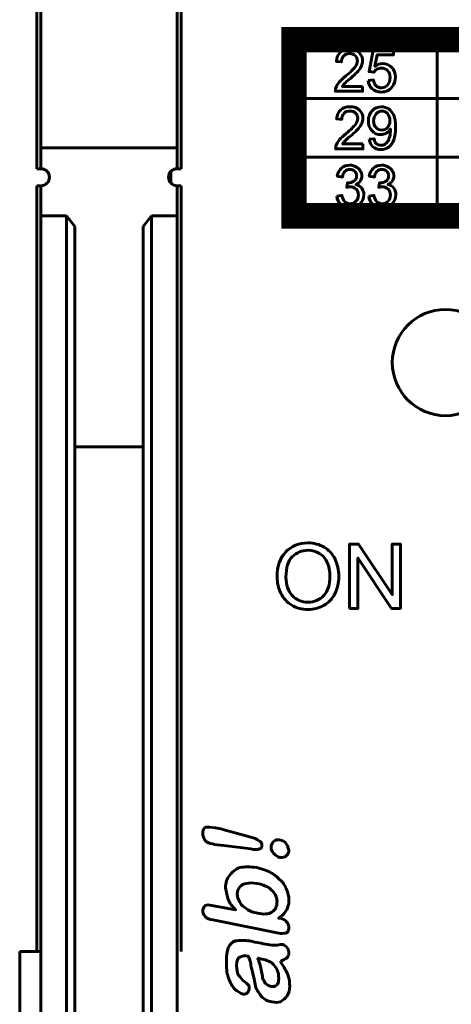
# Model space of a CAD drawing. Header units: millimetres. Extents: x -13 to 39, y -19 to 89.
# Tile 13 of 16: x 14 to 24, y 48 to 71. Entities that reach past the tile are written whole.
import ezdxf

# ---------------------------------------------------------------- set-up
doc = ezdxf.new("R2010")
doc.units = ezdxf.units.MM
doc.linetypes.add('K5LT_BASIC', pattern=[0])

msp = doc.modelspace()

# ---------------------------------------------------------------- linework, layer by layer
at = {"color": 150, "linetype": 'K5LT_BASIC', "lineweight": 60, "true_color": 0x0080ff}
for p, q in [((14.739, 73.038), (14.739, 68.158)), ((17.939, 68.158), (17.939, 73.038)), ((14.639, 67.663), (14.639, 71.638)), ((18.039, 67.663), (18.039, 71.638)), ((24.058, 70.701), (24.058, 66.554)), ((20.69, 69.319), (34.589, 69.319)), ((14.739, 67.663), (14.739, 68.158)), ((14.739, 68.158), (17.939, 68.158)), ((17.939, 67.663), (17.939, 68.158)), ((20.69, 67.936), (34.589, 67.936)), ((14.739, 67.663), (14.639, 67.663)), ((17.793, 67.599), (17.793, 67.326)), ((18.039, 67.663), (17.939, 67.663)), ((14.639, 49.238), (14.639, 67.263)), ((14.739, 67.263), (14.639, 67.263)), ((14.739, 66.558), (14.739, 67.263)), ((17.939, 66.558), (17.939, 67.263)), ((17.939, 67.263), (18.039, 67.263)), ((18.039, 49.238), (18.039, 67.263)), ((14.739, 66.558), (15.339, 66.558)), ((14.739, 49.238), (14.739, 66.558)), ((15.339, 66.558), (15.539, 66.302)), ((15.339, 66.558), (15.339, 46.338)), ((17.339, 66.558), (17.139, 66.302)), ((17.939, 66.558), (17.339, 66.558)), ((17.339, 46.338), (17.339, 66.558)), ((17.939, 66.558), (17.939, 49.238)), ((15.539, 66.302), (15.539, 46.03)), ((17.139, 46.03), (17.139, 66.302)), ((15.539, 61.118), (17.139, 61.118)), ((14.739, 49.238), (14.239, 49.238)), ((14.239, 47.238), (14.239, 49.238)), ((14.739, 49.238), (14.739, 47.238)), ((17.939, 49.238), (17.939, 47.238))]:
    msp.add_line(p, q, dxfattribs=at)
at = {"color": 150, "linetype": 'K5LT_BASIC', "true_color": 0x0080ff, "const_width": 0.6}
msp.add_lwpolyline([(20.69, 66.554), (34.589, 66.554), (34.589, 70.701), (20.69, 70.701)], close=True, dxfattribs=at)
at = {"color": 150, "linetype": 'K5LT_BASIC', "lineweight": 60, "true_color": 0x0080ff}
for centre, start, end in [((14.739, 67.463), 270, 90), ((17.939, 67.463), 90, 270)]:
    msp.add_arc(centre, 0.2, start, end, dxfattribs=at)
for points, knots in [([(22.305, 69.601), (22.305, 69.601), (22.305, 69.486), (22.305, 69.486), (21.663, 69.486), (21.663, 69.486), (21.662, 69.515), (21.666, 69.543), (21.677, 69.57), (21.693, 69.614), (21.719, 69.658), (21.756, 69.701), (21.792, 69.744), (21.844, 69.793), (21.912, 69.849), (22.017, 69.937), (22.088, 70.007), (22.125, 70.058), (22.163, 70.109), (22.181, 70.158), (22.181, 70.204), (22.181, 70.252), (22.164, 70.292), (22.131, 70.325), (22.097, 70.358), (22.052, 70.374), (21.998, 70.374), (21.941, 70.374), (21.894, 70.357), (21.86, 70.322), (21.825, 70.288), (21.808, 70.239), (21.807, 70.178), (21.807, 70.178), (21.686, 70.19), (21.686, 70.19), (21.694, 70.283), (21.726, 70.353), (21.78, 70.402), (21.835, 70.451), (21.908, 70.475), (22.001, 70.475), (22.094, 70.475), (22.168, 70.449), (22.222, 70.396), (22.276, 70.344), (22.303, 70.279), (22.303, 70.201), (22.303, 70.162), (22.295, 70.123), (22.279, 70.085), (22.264, 70.047), (22.237, 70.006), (22.2, 69.964), (22.163, 69.922), (22.102, 69.864), (22.017, 69.791), (21.945, 69.73), (21.899, 69.689), (21.879, 69.667), (21.858, 69.645), (21.842, 69.623), (21.828, 69.601), (21.828, 69.601), (22.305, 69.601), (22.305, 69.601)], [0, 0, 0, 0, 0.045455, 0.045455, 0.090909, 0.090909, 0.090909, 0.136364, 0.136364, 0.136364, 0.181818, 0.181818, 0.181818, 0.227273, 0.227273, 0.227273, 0.272727, 0.272727, 0.272727, 0.318182, 0.318182, 0.318182, 0.363636, 0.363636, 0.363636, 0.409091, 0.409091, 0.409091, 0.454545, 0.454545, 0.454545, 0.5, 0.5, 0.5, 0.545455, 0.545455, 0.545455, 0.590909, 0.590909, 0.590909, 0.636364, 0.636364, 0.636364, 0.681818, 0.681818, 0.681818, 0.727273, 0.727273, 0.727273, 0.772727, 0.772727, 0.772727, 0.818182, 0.818182, 0.818182, 0.863636, 0.863636, 0.863636, 0.909091, 0.909091, 0.909091, 0.954545, 0.954545, 0.954545, 1, 1, 1, 1]), ([(22.434, 69.744), (22.434, 69.744), (22.558, 69.754), (22.558, 69.754), (22.567, 69.692), (22.589, 69.646), (22.622, 69.615), (22.656, 69.584), (22.697, 69.568), (22.745, 69.568), (22.803, 69.568), (22.851, 69.59), (22.891, 69.634), (22.93, 69.678), (22.95, 69.736), (22.95, 69.809), (22.95, 69.878), (22.931, 69.932), (22.893, 69.972), (22.855, 70.012), (22.806, 70.032), (22.744, 70.032), (22.705, 70.032), (22.67, 70.023), (22.64, 70.005), (22.609, 69.987), (22.585, 69.964), (22.568, 69.936), (22.568, 69.936), (22.455, 69.952), (22.455, 69.952), (22.549, 70.458), (22.549, 70.458), (23.03, 70.458), (23.03, 70.458), (23.03, 70.343), (23.03, 70.343), (22.644, 70.343), (22.644, 70.343), (22.592, 70.077), (22.592, 70.077), (22.65, 70.119), (22.711, 70.139), (22.775, 70.139), (22.859, 70.139), (22.931, 70.109), (23.047, 69.99), (23.076, 69.914), (23.076, 69.82), (23.076, 69.731), (23.05, 69.654), (22.999, 69.589), (22.937, 69.509), (22.852, 69.469), (22.745, 69.469), (22.657, 69.469), (22.585, 69.494), (22.473, 69.595), (22.441, 69.661), (22.434, 69.744)], [0, 0, 0, 0, 0.045455, 0.045455, 0.045455, 0.090909, 0.090909, 0.090909, 0.136364, 0.136364, 0.136364, 0.181818, 0.181818, 0.181818, 0.227273, 0.227273, 0.227273, 0.272727, 0.272727, 0.272727, 0.318182, 0.318182, 0.318182, 0.363636, 0.363636, 0.363636, 0.409091, 0.409091, 0.409091, 0.454545, 0.454545, 0.5, 0.5, 0.545455, 0.545455, 0.590909, 0.590909, 0.636364, 0.636364, 0.681818, 0.681818, 0.681818, 0.727273, 0.727273, 0.727273, 0.772727, 0.772727, 0.818182, 0.818182, 0.818182, 0.863636, 0.863636, 0.863636, 0.909091, 0.909091, 0.909091, 0.954545, 0.954545, 1, 1, 1, 1]), ([(22.313, 68.248), (22.313, 68.248), (22.313, 68.132), (22.313, 68.132), (21.67, 68.132), (21.67, 68.132), (21.67, 68.162), (21.674, 68.19), (21.684, 68.217), (21.701, 68.261), (21.727, 68.305), (21.764, 68.348), (21.8, 68.39), (21.852, 68.44), (21.919, 68.496), (22.024, 68.584), (22.096, 68.653), (22.133, 68.705), (22.171, 68.756), (22.189, 68.805), (22.189, 68.851), (22.189, 68.899), (22.172, 68.939), (22.138, 68.972), (22.105, 69.005), (22.06, 69.021), (22.006, 69.021), (21.948, 69.021), (21.902, 69.004), (21.868, 68.969), (21.833, 68.934), (21.816, 68.886), (21.815, 68.824), (21.815, 68.824), (21.693, 68.837), (21.693, 68.837), (21.702, 68.929), (21.733, 69), (21.788, 69.049), (21.843, 69.097), (21.916, 69.122), (22.009, 69.122), (22.102, 69.122), (22.175, 69.096), (22.23, 69.043), (22.284, 68.99), (22.311, 68.925), (22.311, 68.848), (22.311, 68.808), (22.303, 68.77), (22.287, 68.732), (22.271, 68.693), (22.245, 68.653), (22.208, 68.611), (22.171, 68.569), (22.11, 68.511), (22.025, 68.438), (21.953, 68.377), (21.907, 68.335), (21.887, 68.314), (21.866, 68.292), (21.85, 68.27), (21.836, 68.248), (21.836, 68.248), (22.313, 68.248), (22.313, 68.248)], [0, 0, 0, 0, 0.045455, 0.045455, 0.090909, 0.090909, 0.090909, 0.136364, 0.136364, 0.136364, 0.181818, 0.181818, 0.181818, 0.227273, 0.227273, 0.227273, 0.272727, 0.272727, 0.272727, 0.318182, 0.318182, 0.318182, 0.363636, 0.363636, 0.363636, 0.409091, 0.409091, 0.409091, 0.454545, 0.454545, 0.454545, 0.5, 0.5, 0.5, 0.545455, 0.545455, 0.545455, 0.590909, 0.590909, 0.590909, 0.636364, 0.636364, 0.636364, 0.681818, 0.681818, 0.681818, 0.727273, 0.727273, 0.727273, 0.772727, 0.772727, 0.772727, 0.818182, 0.818182, 0.818182, 0.863636, 0.863636, 0.863636, 0.909091, 0.909091, 0.909091, 0.954545, 0.954545, 0.954545, 1, 1, 1, 1]), ([(22.459, 68.361), (22.459, 68.361), (22.573, 68.37), (22.573, 68.37), (22.583, 68.316), (22.601, 68.276), (22.628, 68.252), (22.656, 68.227), (22.691, 68.215), (22.734, 68.215), (22.77, 68.215), (22.802, 68.223), (22.83, 68.241), (22.858, 68.258), (22.88, 68.28), (22.898, 68.309), (22.915, 68.337), (22.93, 68.376), (22.942, 68.424), (22.954, 68.473), (22.96, 68.522), (22.96, 68.572), (22.96, 68.578), (22.959, 68.586), (22.959, 68.597), (22.935, 68.558), (22.903, 68.527), (22.862, 68.503), (22.821, 68.479), (22.776, 68.467), (22.728, 68.467), (22.648, 68.467), (22.58, 68.496), (22.525, 68.556), (22.469, 68.614), (22.441, 68.692), (22.441, 68.789), (22.441, 68.889), (22.47, 68.969), (22.528, 69.03), (22.586, 69.091), (22.659, 69.122), (22.746, 69.122), (22.809, 69.122), (22.866, 69.104), (22.919, 69.07), (22.971, 69.035), (23.01, 68.986), (23.037, 68.922), (23.065, 68.859), (23.078, 68.766), (23.078, 68.645), (23.078, 68.52), (23.065, 68.419), (23.038, 68.345), (23.011, 68.27), (22.971, 68.213), (22.918, 68.174), (22.865, 68.135), (22.803, 68.116), (22.731, 68.116), (22.656, 68.116), (22.594, 68.137), (22.546, 68.18), (22.498, 68.223), (22.469, 68.283), (22.459, 68.361)], [0, 0, 0, 0, 0.045455, 0.045455, 0.045455, 0.090909, 0.090909, 0.090909, 0.136364, 0.136364, 0.136364, 0.181818, 0.181818, 0.181818, 0.227273, 0.227273, 0.227273, 0.272727, 0.272727, 0.272727, 0.318182, 0.318182, 0.318182, 0.363636, 0.363636, 0.363636, 0.409091, 0.409091, 0.409091, 0.454545, 0.454545, 0.454545, 0.5, 0.5, 0.5, 0.545455, 0.545455, 0.545455, 0.590909, 0.590909, 0.590909, 0.636364, 0.636364, 0.636364, 0.681818, 0.681818, 0.681818, 0.727273, 0.727273, 0.727273, 0.772727, 0.772727, 0.772727, 0.818182, 0.818182, 0.818182, 0.863636, 0.863636, 0.863636, 0.909091, 0.909091, 0.909091, 0.954545, 0.954545, 0.954545, 1, 1, 1, 1]), ([(22.945, 68.795), (22.945, 68.865), (22.927, 68.92), (22.891, 68.96), (22.855, 69.001), (22.812, 69.021), (22.76, 69.021), (22.707, 69.021), (22.661, 68.999), (22.622, 68.956), (22.583, 68.912), (22.563, 68.855), (22.563, 68.785), (22.563, 68.723), (22.582, 68.672), (22.619, 68.633), (22.656, 68.594), (22.702, 68.574), (22.757, 68.574), (22.812, 68.574), (22.857, 68.594), (22.892, 68.633), (22.928, 68.672), (22.945, 68.726), (22.945, 68.795)], [0, 0, 0, 0, 0.125, 0.125, 0.125, 0.25, 0.25, 0.25, 0.375, 0.375, 0.375, 0.5, 0.5, 0.5, 0.625, 0.625, 0.625, 0.75, 0.75, 0.75, 0.875, 0.875, 0.875, 1, 1, 1, 1]), ([(21.696, 67.019), (21.696, 67.019), (21.816, 67.035), (21.816, 67.035), (21.829, 66.967), (21.852, 66.917), (21.885, 66.887), (21.918, 66.857), (21.958, 66.841), (22.006, 66.841), (22.062, 66.841), (22.11, 66.861), (22.148, 66.901), (22.187, 66.94), (22.206, 66.989), (22.206, 67.047), (22.206, 67.103), (22.188, 67.149), (22.152, 67.185), (22.116, 67.221), (22.071, 67.239), (22.016, 67.239), (21.993, 67.239), (21.965, 67.234), (21.932, 67.225), (21.932, 67.225), (21.945, 67.331), (21.945, 67.331), (21.953, 67.33), (21.959, 67.33), (21.964, 67.33), (22.015, 67.33), (22.061, 67.343), (22.101, 67.37), (22.142, 67.397), (22.162, 67.438), (22.162, 67.494), (22.162, 67.538), (22.148, 67.575), (22.088, 67.633), (22.05, 67.648), (22.003, 67.648), (21.957, 67.648), (21.918, 67.633), (21.887, 67.603), (21.857, 67.573), (21.837, 67.528), (21.828, 67.469), (21.828, 67.469), (21.709, 67.491), (21.709, 67.491), (21.723, 67.572), (21.756, 67.635), (21.808, 67.68), (21.859, 67.725), (21.924, 67.747), (22.001, 67.747), (22.053, 67.747), (22.102, 67.735), (22.147, 67.712), (22.191, 67.689), (22.225, 67.658), (22.249, 67.618), (22.273, 67.578), (22.284, 67.536), (22.284, 67.491), (22.284, 67.449), (22.273, 67.41), (22.251, 67.376), (22.228, 67.341), (22.195, 67.313), (22.151, 67.292), (22.208, 67.279), (22.252, 67.251), (22.284, 67.209), (22.316, 67.166), (22.332, 67.113), (22.332, 67.05), (22.332, 66.964), (22.301, 66.891), (22.239, 66.831), (22.177, 66.771), (22.099, 66.741), (22.005, 66.741), (21.92, 66.741), (21.849, 66.767), (21.793, 66.819), (21.736, 66.87), (21.704, 66.937), (21.696, 67.019)], [0, 0, 0, 0, 0.033333, 0.033333, 0.033333, 0.066667, 0.066667, 0.066667, 0.1, 0.1, 0.1, 0.133333, 0.133333, 0.133333, 0.166667, 0.166667, 0.166667, 0.2, 0.2, 0.2, 0.233333, 0.233333, 0.233333, 0.266667, 0.266667, 0.266667, 0.3, 0.3, 0.3, 0.333333, 0.333333, 0.333333, 0.366667, 0.366667, 0.366667, 0.4, 0.4, 0.4, 0.433333, 0.433333, 0.466667, 0.466667, 0.466667, 0.5, 0.5, 0.5, 0.533333, 0.533333, 0.533333, 0.566667, 0.566667, 0.566667, 0.6, 0.6, 0.6, 0.633333, 0.633333, 0.633333, 0.666667, 0.666667, 0.666667, 0.7, 0.7, 0.7, 0.733333, 0.733333, 0.733333, 0.766667, 0.766667, 0.766667, 0.8, 0.8, 0.8, 0.833333, 0.833333, 0.833333, 0.866667, 0.866667, 0.866667, 0.9, 0.9, 0.9, 0.933333, 0.933333, 0.933333, 0.966667, 0.966667, 0.966667, 1, 1, 1, 1]), ([(22.45, 67.019), (22.45, 67.019), (22.569, 67.035), (22.569, 67.035), (22.583, 66.967), (22.606, 66.917), (22.639, 66.887), (22.671, 66.857), (22.711, 66.841), (22.759, 66.841), (22.816, 66.841), (22.863, 66.861), (22.902, 66.901), (22.94, 66.94), (22.959, 66.989), (22.959, 67.047), (22.959, 67.103), (22.941, 67.149), (22.905, 67.185), (22.87, 67.221), (22.824, 67.239), (22.769, 67.239), (22.747, 67.239), (22.719, 67.234), (22.685, 67.225), (22.685, 67.225), (22.698, 67.331), (22.698, 67.331), (22.706, 67.33), (22.713, 67.33), (22.717, 67.33), (22.768, 67.33), (22.814, 67.343), (22.855, 67.37), (22.896, 67.397), (22.916, 67.438), (22.916, 67.494), (22.916, 67.538), (22.901, 67.575), (22.842, 67.633), (22.804, 67.648), (22.757, 67.648), (22.71, 67.648), (22.672, 67.633), (22.641, 67.603), (22.61, 67.573), (22.59, 67.528), (22.581, 67.469), (22.581, 67.469), (22.462, 67.491), (22.462, 67.491), (22.477, 67.572), (22.51, 67.635), (22.561, 67.68), (22.613, 67.725), (22.677, 67.747), (22.754, 67.747), (22.807, 67.747), (22.856, 67.735), (22.9, 67.712), (22.945, 67.689), (22.979, 67.658), (23.002, 67.618), (23.026, 67.578), (23.038, 67.536), (23.038, 67.491), (23.038, 67.449), (23.026, 67.41), (23.004, 67.376), (22.982, 67.341), (22.948, 67.313), (22.904, 67.292), (22.961, 67.279), (23.006, 67.251), (23.038, 67.209), (23.069, 67.166), (23.085, 67.113), (23.085, 67.05), (23.085, 66.964), (23.054, 66.891), (22.993, 66.831), (22.931, 66.771), (22.853, 66.741), (22.758, 66.741), (22.673, 66.741), (22.603, 66.767), (22.546, 66.819), (22.49, 66.87), (22.458, 66.937), (22.45, 67.019)], [0, 0, 0, 0, 0.033333, 0.033333, 0.033333, 0.066667, 0.066667, 0.066667, 0.1, 0.1, 0.1, 0.133333, 0.133333, 0.133333, 0.166667, 0.166667, 0.166667, 0.2, 0.2, 0.2, 0.233333, 0.233333, 0.233333, 0.266667, 0.266667, 0.266667, 0.3, 0.3, 0.3, 0.333333, 0.333333, 0.333333, 0.366667, 0.366667, 0.366667, 0.4, 0.4, 0.4, 0.433333, 0.433333, 0.466667, 0.466667, 0.466667, 0.5, 0.5, 0.5, 0.533333, 0.533333, 0.533333, 0.566667, 0.566667, 0.566667, 0.6, 0.6, 0.6, 0.633333, 0.633333, 0.633333, 0.666667, 0.666667, 0.666667, 0.7, 0.7, 0.7, 0.733333, 0.733333, 0.733333, 0.766667, 0.766667, 0.766667, 0.8, 0.8, 0.8, 0.833333, 0.833333, 0.833333, 0.866667, 0.866667, 0.866667, 0.9, 0.9, 0.9, 0.933333, 0.933333, 0.933333, 0.966667, 0.966667, 0.966667, 1, 1, 1, 1]), ([(25.504, 63.101), (25.504, 63.792), (24.944, 64.351), (23.563, 64.351), (23.003, 63.792), (23.003, 62.411), (23.563, 61.851), (24.944, 61.851), (25.504, 62.411), (25.504, 63.101)], [0, 0, 0, 0, 0.25, 0.25, 0.5, 0.5, 0.75, 0.75, 1, 1, 1, 1]), ([(20.293, 58.053), (20.293, 58.305), (20.361, 58.501), (20.496, 58.644), (20.631, 58.786), (20.806, 58.857), (21.019, 58.857), (21.16, 58.857), (21.285, 58.823), (21.398, 58.756), (21.51, 58.69), (21.596, 58.597), (21.655, 58.477), (21.714, 58.358), (21.743, 58.222), (21.743, 58.071), (21.743, 57.917), (21.712, 57.78), (21.65, 57.659), (21.588, 57.538), (21.5, 57.446), (21.387, 57.384), (21.273, 57.321), (21.15, 57.29), (21.018, 57.29), (20.876, 57.29), (20.748, 57.325), (20.636, 57.394), (20.523, 57.462), (20.438, 57.556), (20.38, 57.675), (20.322, 57.794), (20.293, 57.92), (20.293, 58.053)], [0, 0, 0, 0, 0.090909, 0.090909, 0.090909, 0.181818, 0.181818, 0.181818, 0.272727, 0.272727, 0.272727, 0.363636, 0.363636, 0.363636, 0.454545, 0.454545, 0.454545, 0.545455, 0.545455, 0.545455, 0.636364, 0.636364, 0.636364, 0.727273, 0.727273, 0.727273, 0.818182, 0.818182, 0.818182, 0.909091, 0.909091, 0.909091, 1, 1, 1, 1]), ([(20.501, 58.05), (20.501, 57.867), (20.55, 57.724), (20.648, 57.619), (20.746, 57.514), (20.869, 57.462), (21.017, 57.462), (21.168, 57.462), (21.292, 57.515), (21.39, 57.62), (21.487, 57.726), (21.536, 57.877), (21.536, 58.071), (21.536, 58.194), (21.515, 58.302), (21.474, 58.394), (21.432, 58.485), (21.371, 58.557), (21.291, 58.607), (21.21, 58.658), (21.12, 58.683), (21.021, 58.683), (20.879, 58.683), (20.757, 58.634), (20.654, 58.537), (20.552, 58.44), (20.501, 58.277), (20.501, 58.05)], [0, 0, 0, 0, 0.111111, 0.111111, 0.111111, 0.222222, 0.222222, 0.222222, 0.333333, 0.333333, 0.333333, 0.444444, 0.444444, 0.444444, 0.555556, 0.555556, 0.555556, 0.666667, 0.666667, 0.666667, 0.777778, 0.777778, 0.777778, 0.888889, 0.888889, 0.888889, 1, 1, 1, 1]), ([(21.999, 57.316), (21.999, 57.316), (21.999, 58.831), (21.999, 58.831), (22.205, 58.831), (22.205, 58.831), (23, 57.642), (23, 57.642), (23, 58.831), (23, 58.831), (23.193, 58.831), (23.193, 58.831), (23.193, 57.316), (23.193, 57.316), (22.987, 57.316), (22.987, 57.316), (22.192, 58.505), (22.192, 58.505), (22.192, 57.316), (22.192, 57.316), (21.999, 57.316), (21.999, 57.316)], [0, 0, 0, 0, 0.1, 0.1, 0.2, 0.2, 0.3, 0.3, 0.4, 0.4, 0.5, 0.5, 0.6, 0.6, 0.7, 0.7, 0.8, 0.8, 0.9, 0.9, 1, 1, 1, 1]), ([(19.675, 51.654), (19.675, 51.654), (19.04, 51.733), (19.04, 51.733), (18.921, 51.753), (18.82, 51.753), (18.781, 51.773), (18.701, 51.773), (18.642, 51.813), (18.602, 51.852), (18.563, 51.912), (18.543, 51.952), (18.543, 52.031), (18.543, 52.09), (18.563, 52.15), (18.623, 52.17), (18.662, 52.17), (18.742, 52.17), (18.841, 52.15), (18.9, 52.15), (18.96, 52.131), (19.02, 52.111), (19.02, 52.111), (19.675, 51.932), (19.675, 51.932), (19.755, 51.912), (19.814, 51.892), (19.854, 51.852), (19.913, 51.833), (19.934, 51.792), (19.934, 51.733), (19.934, 51.693), (19.913, 51.654), (19.874, 51.654), (19.833, 51.634), (19.755, 51.634), (19.675, 51.654)], [0, 0, 0, 0, 0.083333, 0.083333, 0.083333, 0.166667, 0.166667, 0.166667, 0.25, 0.25, 0.25, 0.333333, 0.333333, 0.333333, 0.416667, 0.416667, 0.416667, 0.5, 0.5, 0.5, 0.583333, 0.583333, 0.583333, 0.666667, 0.666667, 0.666667, 0.75, 0.75, 0.75, 0.833333, 0.833333, 0.833333, 0.916667, 0.916667, 0.916667, 1, 1, 1, 1]), ([(20.569, 51.634), (20.569, 51.574), (20.549, 51.535), (20.509, 51.494), (20.47, 51.455), (20.429, 51.455), (20.351, 51.455), (20.31, 51.475), (20.251, 51.494), (20.211, 51.554), (20.172, 51.595), (20.152, 51.634), (20.152, 51.753), (20.172, 51.792), (20.211, 51.833), (20.251, 51.872), (20.31, 51.872), (20.351, 51.872), (20.429, 51.852), (20.47, 51.833), (20.509, 51.773), (20.549, 51.733), (20.549, 51.673), (20.569, 51.634)], [0, 0, 0, 0, 0.125, 0.125, 0.125, 0.25, 0.25, 0.25, 0.375, 0.375, 0.375, 0.5, 0.5, 0.625, 0.625, 0.625, 0.75, 0.75, 0.75, 0.875, 0.875, 0.875, 1, 1, 1, 1]), ([(18.761, 50.323), (18.761, 50.323), (19.317, 50.223), (19.317, 50.223), (19.238, 50.303), (19.178, 50.383), (19.139, 50.461), (19.118, 50.541), (19.099, 50.641), (19.079, 50.74), (19.079, 50.859), (19.118, 50.958), (19.178, 51.038), (19.238, 51.118), (19.317, 51.177), (19.416, 51.217), (19.536, 51.237), (19.655, 51.237), (19.814, 51.217), (19.913, 51.196), (20.012, 51.157), (20.112, 51.118), (20.211, 51.058), (20.291, 50.999), (20.351, 50.939), (20.429, 50.879), (20.47, 50.8), (20.509, 50.72), (20.549, 50.621), (20.569, 50.541), (20.569, 50.442), (20.569, 50.402), (20.569, 50.342), (20.549, 50.303), (20.529, 50.243), (20.509, 50.204), (20.489, 50.183), (20.47, 50.144), (20.45, 50.124), (20.429, 50.104), (20.41, 50.085), (20.37, 50.064), (20.33, 50.025), (20.33, 50.025), (20.37, 50.025), (20.37, 50.025), (20.429, 50.005), (20.489, 49.984), (20.509, 49.945), (20.549, 49.906), (20.569, 49.846), (20.569, 49.806), (20.569, 49.746), (20.549, 49.707), (20.529, 49.687), (20.489, 49.667), (20.429, 49.667), (20.37, 49.667), (20.37, 49.667), (18.781, 49.984), (18.781, 49.984), (18.701, 49.984), (18.642, 50.025), (18.602, 50.064), (18.563, 50.104), (18.543, 50.144), (18.543, 50.204), (18.543, 50.243), (18.563, 50.282), (18.602, 50.323), (18.642, 50.342), (18.682, 50.342), (18.761, 50.323)], [0, 0, 0, 0, 0.041667, 0.041667, 0.041667, 0.083333, 0.083333, 0.083333, 0.125, 0.125, 0.125, 0.166667, 0.166667, 0.166667, 0.208333, 0.208333, 0.208333, 0.25, 0.25, 0.25, 0.291667, 0.291667, 0.291667, 0.333333, 0.333333, 0.333333, 0.375, 0.375, 0.375, 0.416667, 0.416667, 0.416667, 0.458333, 0.458333, 0.458333, 0.5, 0.5, 0.5, 0.541667, 0.541667, 0.541667, 0.583333, 0.583333, 0.583333, 0.625, 0.625, 0.625, 0.666667, 0.666667, 0.666667, 0.708333, 0.708333, 0.708333, 0.75, 0.75, 0.75, 0.791667, 0.791667, 0.791667, 0.833333, 0.833333, 0.833333, 0.875, 0.875, 0.875, 0.916667, 0.916667, 0.916667, 0.958333, 0.958333, 0.958333, 1, 1, 1, 1]), ([(19.833, 50.144), (19.973, 50.104), (20.092, 50.124), (20.172, 50.163), (20.251, 50.223), (20.291, 50.303), (20.291, 50.422), (20.291, 50.502), (20.251, 50.601), (20.172, 50.68), (20.092, 50.76), (19.973, 50.82), (19.814, 50.839), (19.735, 50.859), (19.636, 50.859), (19.576, 50.839), (19.496, 50.839), (19.457, 50.8), (19.416, 50.76), (19.377, 50.72), (19.357, 50.66), (19.357, 50.601), (19.357, 50.521), (19.377, 50.461), (19.416, 50.402), (19.457, 50.323), (19.516, 50.282), (19.576, 50.243), (19.655, 50.183), (19.735, 50.163), (19.833, 50.144)], [0, 0, 0, 0, 0.1, 0.1, 0.1, 0.2, 0.2, 0.2, 0.3, 0.3, 0.3, 0.4, 0.4, 0.4, 0.5, 0.5, 0.5, 0.6, 0.6, 0.6, 0.7, 0.7, 0.7, 0.8, 0.8, 0.8, 0.9, 0.9, 0.9, 1, 1, 1, 1]), ([(20.37, 49.012), (20.429, 48.912), (20.489, 48.813), (20.529, 48.733), (20.569, 48.634), (20.589, 48.535), (20.589, 48.435), (20.589, 48.336), (20.569, 48.256), (20.529, 48.197), (20.489, 48.137), (20.429, 48.098), (20.37, 48.059), (20.31, 48.038), (20.251, 48.038), (20.172, 48.059), (20.072, 48.059), (19.993, 48.118), (19.913, 48.197), (19.854, 48.277), (19.794, 48.357), (19.774, 48.476), (19.774, 48.515), (19.755, 48.575), (19.735, 48.654), (19.714, 48.753), (19.695, 48.833), (19.675, 48.912), (19.675, 48.971), (19.655, 49.051), (19.615, 49.131), (19.536, 49.15), (19.457, 49.131), (19.416, 49.111), (19.377, 49.091), (19.338, 49.031), (19.338, 48.912), (19.357, 48.813), (19.357, 48.753), (19.377, 48.694), (19.416, 48.654), (19.457, 48.595), (19.496, 48.554), (19.556, 48.515), (19.595, 48.476), (19.615, 48.455), (19.615, 48.455), (19.636, 48.416), (19.636, 48.376), (19.636, 48.336), (19.615, 48.297), (19.595, 48.277), (19.576, 48.237), (19.536, 48.237), (19.496, 48.237), (19.437, 48.256), (19.357, 48.297), (19.297, 48.357), (19.238, 48.416), (19.198, 48.495), (19.159, 48.595), (19.118, 48.694), (19.099, 48.813), (19.099, 48.971), (19.099, 49.131), (19.118, 49.25), (19.139, 49.329), (19.178, 49.409), (19.238, 49.468), (19.317, 49.489), (19.416, 49.508), (19.516, 49.508), (19.655, 49.489), (19.735, 49.468), (19.814, 49.448), (19.874, 49.448), (19.934, 49.429), (19.993, 49.409), (20.072, 49.409), (20.131, 49.389), (20.211, 49.389), (20.291, 49.389), (20.351, 49.409), (20.41, 49.409), (20.429, 49.409), (20.47, 49.389), (20.489, 49.37), (20.529, 49.329), (20.569, 49.29), (20.569, 49.25), (20.569, 49.191), (20.569, 49.171), (20.549, 49.131), (20.529, 49.091), (20.489, 49.072), (20.429, 49.031), (20.37, 49.012)], [0, 0, 0, 0, 0.03125, 0.03125, 0.03125, 0.0625, 0.0625, 0.0625, 0.09375, 0.09375, 0.09375, 0.125, 0.125, 0.125, 0.15625, 0.15625, 0.15625, 0.1875, 0.1875, 0.1875, 0.21875, 0.21875, 0.21875, 0.25, 0.25, 0.25, 0.28125, 0.28125, 0.28125, 0.3125, 0.3125, 0.3125, 0.34375, 0.34375, 0.34375, 0.375, 0.375, 0.375, 0.40625, 0.40625, 0.40625, 0.4375, 0.4375, 0.4375, 0.46875, 0.46875, 0.46875, 0.5, 0.5, 0.5, 0.53125, 0.53125, 0.53125, 0.5625, 0.5625, 0.5625, 0.59375, 0.59375, 0.59375, 0.625, 0.625, 0.625, 0.65625, 0.65625, 0.65625, 0.6875, 0.6875, 0.6875, 0.71875, 0.71875, 0.71875, 0.75, 0.75, 0.75, 0.78125, 0.78125, 0.78125, 0.8125, 0.8125, 0.8125, 0.84375, 0.84375, 0.84375, 0.875, 0.875, 0.875, 0.90625, 0.90625, 0.90625, 0.9375, 0.9375, 0.9375, 0.96875, 0.96875, 0.96875, 1, 1, 1, 1]), ([(19.833, 49.091), (19.854, 49.031), (19.893, 48.952), (19.913, 48.852), (19.934, 48.733), (19.953, 48.654), (19.953, 48.614), (19.973, 48.575), (19.993, 48.535), (20.012, 48.495), (20.053, 48.455), (20.092, 48.435), (20.152, 48.416), (20.191, 48.416), (20.251, 48.416), (20.291, 48.455), (20.33, 48.495), (20.33, 48.535), (20.33, 48.614), (20.33, 48.674), (20.33, 48.753), (20.291, 48.813), (20.251, 48.893), (20.211, 48.932), (20.172, 48.971), (20.112, 49.012), (20.012, 49.051), (19.893, 49.072), (19.893, 49.072), (19.833, 49.091), (19.833, 49.091)], [0, 0, 0, 0, 0.1, 0.1, 0.1, 0.2, 0.2, 0.2, 0.3, 0.3, 0.3, 0.4, 0.4, 0.4, 0.5, 0.5, 0.5, 0.6, 0.6, 0.6, 0.7, 0.7, 0.7, 0.8, 0.8, 0.8, 0.9, 0.9, 0.9, 1, 1, 1, 1])]:
    msp.add_open_spline(points, degree=3, knots=knots, dxfattribs=at)

doc.saveas('drawing.dxf')
